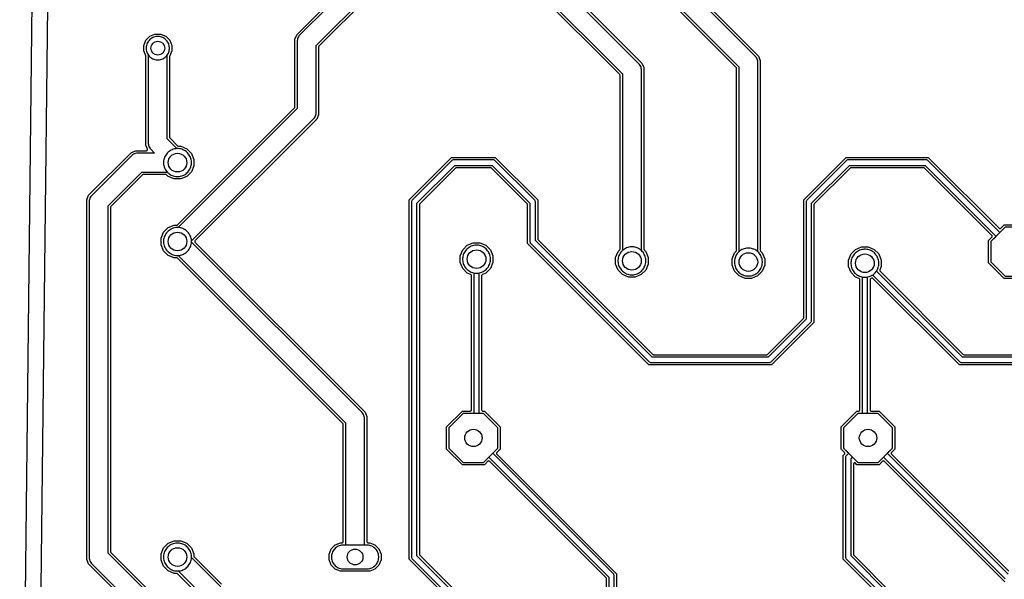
# Model space of a CAD drawing. Header units: millimetres. Extents: x 0 to 190, y 0 to 113.
# Tile 2 of 9: x 0 to 63, y 32 to 68. Entities that reach past the tile are written whole.
import ezdxf

# ---------------------------------------------------------------- set-up
doc = ezdxf.new("R2010")
doc.units = ezdxf.units.MM

msp = doc.modelspace()

# ---------------------------------------------------------------- linework, layer by layer
at = {"layer": '1_copper'}
for points in [[(9, 65.047), (9.072, 65.062), (9.143, 65.083), (9.211, 65.111), (9.276, 65.146), (9.337, 65.187), (9.394, 65.234), (9.446, 65.286), (9.493, 65.343), (9.534, 65.404), (9.569, 65.469), (9.597, 65.537), (9.618, 65.608), (9.633, 65.68), (9.64, 65.753), (9.64, 65.827), (9.633, 65.9), (9.618, 65.972), (9.597, 66.043), (9.569, 66.111), (9.534, 66.176), (9.493, 66.237), (9.446, 66.294), (9.394, 66.346), (9.337, 66.393), (9.276, 66.434), (9.211, 66.469), (9.143, 66.497), (9.072, 66.518), (9, 66.533), (8.927, 66.54), (8.853, 66.54), (8.78, 66.533), (8.708, 66.518), (8.637, 66.497), (8.569, 66.469), (8.504, 66.434), (8.443, 66.393), (8.386, 66.346), (8.334, 66.294), (8.287, 66.237), (8.246, 66.176), (8.211, 66.111), (8.183, 66.043), (8.162, 65.972), (8.147, 65.9), (8.14, 65.827), (8.14, 65.753), (8.147, 65.68), (8.162, 65.608), (8.183, 65.537), (8.211, 65.469), (8.246, 65.404), (8.287, 65.343), (8.334, 65.286), (8.386, 65.234), (8.443, 65.187), (8.504, 65.146), (8.569, 65.111), (8.637, 65.083), (8.708, 65.062), (8.78, 65.047), (8.853, 65.04), (8.927, 65.04)], [(10.278, 57.527), (10.355, 57.54), (10.431, 57.561), (10.505, 57.588), (10.576, 57.621), (10.644, 57.66), (10.708, 57.705), (10.769, 57.756), (10.824, 57.811), (10.875, 57.872), (10.92, 57.936), (10.959, 58.004), (10.992, 58.075), (11.019, 58.149), (11.04, 58.225), (11.053, 58.302), (11.06, 58.381), (11.06, 58.459), (11.053, 58.538), (11.04, 58.615), (11.019, 58.691), (10.992, 58.765), (10.959, 58.836), (10.92, 58.904), (10.875, 58.968), (10.824, 59.029), (10.769, 59.084), (10.708, 59.135), (10.644, 59.18), (10.576, 59.219), (10.505, 59.252), (10.431, 59.279), (10.355, 59.3), (10.278, 59.313), (10.199, 59.32), (10.121, 59.32), (10.042, 59.313), (9.965, 59.3), (9.889, 59.279), (9.815, 59.252), (9.744, 59.219), (9.676, 59.18), (9.612, 59.135), (9.551, 59.084), (9.496, 59.029), (9.445, 58.968), (9.4, 58.904), (9.361, 58.836), (9.328, 58.765), (9.301, 58.691), (9.28, 58.615), (9.267, 58.538), (9.26, 58.459), (9.26, 58.381), (9.267, 58.302), (9.28, 58.225), (9.301, 58.149), (9.328, 58.075), (9.361, 58.004), (9.4, 57.936), (9.445, 57.872), (9.496, 57.811), (9.551, 57.756), (9.612, 57.705), (9.676, 57.66), (9.744, 57.621), (9.815, 57.588), (9.889, 57.561), (9.965, 57.54), (10.042, 57.527), (10.121, 57.52), (10.199, 57.52)], [(10.278, 52.447), (10.355, 52.46), (10.431, 52.481), (10.505, 52.508), (10.576, 52.541), (10.644, 52.58), (10.708, 52.625), (10.769, 52.676), (10.824, 52.731), (10.875, 52.792), (10.92, 52.856), (10.959, 52.924), (10.992, 52.995), (11.019, 53.069), (11.04, 53.145), (11.053, 53.222), (11.06, 53.301), (11.06, 53.379), (11.053, 53.458), (11.04, 53.535), (11.019, 53.611), (10.992, 53.685), (10.959, 53.756), (10.92, 53.824), (10.875, 53.888), (10.824, 53.949), (10.769, 54.004), (10.708, 54.055), (10.644, 54.1), (10.576, 54.139), (10.505, 54.172), (10.431, 54.199), (10.355, 54.22), (10.278, 54.233), (10.199, 54.24), (10.121, 54.24), (10.042, 54.233), (9.965, 54.22), (9.889, 54.199), (9.815, 54.172), (9.744, 54.139), (9.676, 54.1), (9.612, 54.055), (9.551, 54.004), (9.496, 53.949), (9.445, 53.888), (9.4, 53.824), (9.361, 53.756), (9.328, 53.685), (9.301, 53.611), (9.28, 53.535), (9.267, 53.458), (9.26, 53.379), (9.26, 53.301), (9.267, 53.222), (9.28, 53.145), (9.301, 53.069), (9.328, 52.995), (9.361, 52.924), (9.4, 52.856), (9.445, 52.792), (9.496, 52.731), (9.551, 52.676), (9.612, 52.625), (9.676, 52.58), (9.744, 52.541), (9.815, 52.508), (9.889, 52.481), (9.965, 52.46), (10.042, 52.447), (10.121, 52.44), (10.199, 52.44)], [(65.668, 52.03), (65.668, 53.335), (64.745, 54.257), (63.441, 54.257), (62.518, 53.335), (62.518, 52.03), (63.441, 51.108), (64.745, 51.108)], [(29.528, 51.308), (29.606, 51.321), (29.682, 51.342), (29.755, 51.369), (29.827, 51.402), (29.895, 51.441), (29.959, 51.486), (30.019, 51.537), (30.075, 51.592), (30.125, 51.652), (30.17, 51.717), (30.21, 51.785), (30.243, 51.856), (30.27, 51.93), (30.29, 52.006), (30.304, 52.083), (30.311, 52.162), (30.311, 52.24), (30.304, 52.318), (30.29, 52.396), (30.27, 52.472), (30.243, 52.546), (30.21, 52.617), (30.17, 52.685), (30.125, 52.749), (30.075, 52.81), (30.019, 52.865), (29.959, 52.916), (29.895, 52.961), (29.827, 53), (29.755, 53.033), (29.682, 53.06), (29.606, 53.08), (29.528, 53.094), (29.45, 53.101), (29.371, 53.101), (29.293, 53.094), (29.216, 53.08), (29.14, 53.06), (29.066, 53.033), (28.995, 53), (28.927, 52.961), (28.862, 52.916), (28.802, 52.865), (28.747, 52.81), (28.696, 52.749), (28.651, 52.685), (28.612, 52.617), (28.578, 52.546), (28.552, 52.472), (28.531, 52.396), (28.518, 52.318), (28.511, 52.24), (28.511, 52.162), (28.518, 52.083), (28.531, 52.006), (28.552, 51.93), (28.578, 51.856), (28.612, 51.785), (28.651, 51.717), (28.696, 51.652), (28.747, 51.592), (28.802, 51.537), (28.862, 51.486), (28.927, 51.441), (28.995, 51.402), (29.066, 51.369), (29.14, 51.342), (29.216, 51.321), (29.293, 51.308), (29.371, 51.301), (29.45, 51.301)], [(39.528, 51.203), (39.605, 51.217), (39.681, 51.237), (39.755, 51.264), (39.826, 51.297), (39.894, 51.336), (39.959, 51.381), (40.019, 51.432), (40.074, 51.488), (40.125, 51.548), (40.17, 51.612), (40.209, 51.68), (40.242, 51.751), (40.269, 51.825), (40.29, 51.901), (40.303, 51.979), (40.31, 52.057), (40.31, 52.135), (40.303, 52.214), (40.29, 52.291), (40.269, 52.367), (40.242, 52.441), (40.209, 52.512), (40.17, 52.58), (40.125, 52.645), (40.074, 52.705), (40.019, 52.76), (39.959, 52.811), (39.894, 52.856), (39.826, 52.895), (39.755, 52.928), (39.681, 52.955), (39.605, 52.976), (39.528, 52.989), (39.449, 52.996), (39.371, 52.996), (39.293, 52.989), (39.215, 52.976), (39.139, 52.955), (39.065, 52.928), (38.994, 52.895), (38.926, 52.856), (38.862, 52.811), (38.802, 52.76), (38.746, 52.705), (38.695, 52.645), (38.65, 52.58), (38.611, 52.512), (38.578, 52.441), (38.551, 52.367), (38.531, 52.291), (38.517, 52.214), (38.51, 52.135), (38.51, 52.057), (38.517, 51.979), (38.531, 51.901), (38.551, 51.825), (38.578, 51.751), (38.611, 51.68), (38.65, 51.612), (38.695, 51.548), (38.746, 51.488), (38.802, 51.432), (38.862, 51.381), (38.926, 51.336), (38.994, 51.297), (39.065, 51.264), (39.139, 51.237), (39.215, 51.217), (39.293, 51.203), (39.371, 51.196), (39.449, 51.196)], [(47.027, 51.124), (47.105, 51.138), (47.181, 51.158), (47.254, 51.185), (47.326, 51.219), (47.394, 51.258), (47.458, 51.303), (47.518, 51.353), (47.574, 51.409), (47.624, 51.469), (47.669, 51.534), (47.709, 51.602), (47.742, 51.673), (47.769, 51.747), (47.789, 51.823), (47.803, 51.9), (47.81, 51.978), (47.81, 52.057), (47.803, 52.135), (47.789, 52.213), (47.769, 52.289), (47.742, 52.362), (47.709, 52.434), (47.669, 52.502), (47.624, 52.566), (47.574, 52.626), (47.518, 52.682), (47.458, 52.732), (47.394, 52.777), (47.326, 52.817), (47.254, 52.85), (47.181, 52.877), (47.105, 52.897), (47.027, 52.911), (46.949, 52.918), (46.87, 52.918), (46.792, 52.911), (46.715, 52.897), (46.639, 52.877), (46.565, 52.85), (46.494, 52.817), (46.426, 52.777), (46.361, 52.732), (46.301, 52.682), (46.246, 52.626), (46.195, 52.566), (46.15, 52.502), (46.111, 52.434), (46.077, 52.362), (46.051, 52.289), (46.03, 52.213), (46.017, 52.135), (46.01, 52.057), (46.01, 51.978), (46.017, 51.9), (46.03, 51.823), (46.051, 51.747), (46.077, 51.673), (46.111, 51.602), (46.15, 51.534), (46.195, 51.469), (46.246, 51.409), (46.301, 51.353), (46.361, 51.303), (46.426, 51.258), (46.494, 51.219), (46.565, 51.185), (46.639, 51.158), (46.715, 51.138), (46.792, 51.124), (46.87, 51.118), (46.949, 51.118)], [(54.527, 51.046), (54.604, 51.06), (54.68, 51.08), (54.754, 51.107), (54.825, 51.14), (54.893, 51.179), (54.958, 51.224), (55.018, 51.275), (55.073, 51.33), (55.124, 51.391), (55.169, 51.455), (55.208, 51.523), (55.242, 51.594), (55.268, 51.668), (55.289, 51.744), (55.302, 51.822), (55.309, 51.9), (55.309, 51.978), (55.302, 52.057), (55.289, 52.134), (55.268, 52.21), (55.242, 52.284), (55.208, 52.355), (55.169, 52.423), (55.124, 52.488), (55.073, 52.548), (55.018, 52.603), (54.958, 52.654), (54.893, 52.699), (54.825, 52.738), (54.754, 52.771), (54.68, 52.798), (54.604, 52.819), (54.527, 52.832), (54.449, 52.839), (54.37, 52.839), (54.292, 52.832), (54.214, 52.819), (54.138, 52.798), (54.065, 52.771), (53.993, 52.738), (53.925, 52.699), (53.861, 52.654), (53.801, 52.603), (53.745, 52.548), (53.695, 52.488), (53.65, 52.423), (53.61, 52.355), (53.577, 52.284), (53.55, 52.21), (53.53, 52.134), (53.516, 52.057), (53.509, 51.978), (53.509, 51.9), (53.516, 51.822), (53.53, 51.744), (53.55, 51.668), (53.577, 51.594), (53.61, 51.523), (53.65, 51.455), (53.695, 51.391), (53.745, 51.33), (53.801, 51.275), (53.861, 51.224), (53.925, 51.179), (53.993, 51.14), (54.065, 51.107), (54.138, 51.08), (54.214, 51.06), (54.292, 51.046), (54.37, 51.039), (54.449, 51.039)], [(30.785, 40.038), (30.785, 41.343), (29.862, 42.266), (28.558, 42.266), (27.635, 41.343), (27.635, 40.038), (28.558, 39.116), (29.862, 39.116)], [(56.185, 40.038), (56.185, 41.343), (55.262, 42.266), (53.958, 42.266), (53.035, 41.343), (53.035, 40.038), (53.958, 39.116), (55.262, 39.116)], [(10.278, 32.127), (10.355, 32.14), (10.431, 32.161), (10.505, 32.188), (10.576, 32.221), (10.644, 32.26), (10.708, 32.305), (10.769, 32.356), (10.824, 32.411), (10.875, 32.472), (10.92, 32.536), (10.959, 32.604), (10.992, 32.675), (11.019, 32.749), (11.04, 32.825), (11.053, 32.902), (11.06, 32.981), (11.06, 33.059), (11.053, 33.138), (11.04, 33.215), (11.019, 33.291), (10.992, 33.365), (10.959, 33.436), (10.92, 33.504), (10.875, 33.568), (10.824, 33.629), (10.769, 33.684), (10.708, 33.735), (10.644, 33.78), (10.576, 33.819), (10.505, 33.852), (10.431, 33.879), (10.355, 33.9), (10.278, 33.913), (10.199, 33.92), (10.121, 33.92), (10.042, 33.913), (9.965, 33.9), (9.889, 33.879), (9.815, 33.852), (9.744, 33.819), (9.676, 33.78), (9.612, 33.735), (9.551, 33.684), (9.496, 33.629), (9.445, 33.568), (9.4, 33.504), (9.361, 33.436), (9.328, 33.365), (9.301, 33.291), (9.28, 33.215), (9.267, 33.138), (9.26, 33.059), (9.26, 32.981), (9.267, 32.902), (9.28, 32.825), (9.301, 32.749), (9.328, 32.675), (9.361, 32.604), (9.4, 32.536), (9.445, 32.472), (9.496, 32.411), (9.551, 32.356), (9.612, 32.305), (9.676, 32.26), (9.744, 32.221), (9.815, 32.188), (9.889, 32.161), (9.965, 32.14), (10.042, 32.127), (10.121, 32.12), (10.199, 32.12)], [(22.464, 32.265), (22.537, 32.28), (22.609, 32.302), (22.678, 32.33), (22.744, 32.366), (22.806, 32.407), (22.864, 32.455), (22.917, 32.508), (22.965, 32.566), (23.006, 32.628), (23.042, 32.694), (23.07, 32.763), (23.092, 32.835), (23.107, 32.908), (23.114, 32.983), (23.114, 33.057), (23.107, 33.132), (23.092, 33.205), (23.07, 33.277), (23.042, 33.346), (23.006, 33.412), (22.965, 33.474), (22.917, 33.532), (22.864, 33.585), (22.806, 33.633), (22.744, 33.674), (22.678, 33.71), (22.609, 33.738), (22.537, 33.76), (22.464, 33.775), (22.389, 33.782), (20.791, 33.782), (20.716, 33.775), (20.643, 33.76), (20.571, 33.738), (20.502, 33.71), (20.436, 33.674), (20.374, 33.633), (20.316, 33.585), (20.263, 33.532), (20.215, 33.474), (20.174, 33.412), (20.138, 33.346), (20.11, 33.277), (20.088, 33.205), (20.073, 33.132), (20.066, 33.057), (20.066, 32.983), (20.073, 32.908), (20.088, 32.835), (20.11, 32.763), (20.138, 32.694), (20.174, 32.628), (20.215, 32.566), (20.263, 32.508), (20.316, 32.455), (20.374, 32.407), (20.436, 32.366), (20.502, 32.33), (20.571, 32.302), (20.643, 32.28), (20.716, 32.265), (20.791, 32.258), (22.389, 32.258)]]:
    msp.add_lwpolyline(points, close=True, dxfattribs=at)
at = {"layer": '304_copper'}
msp.add_lwpolyline([(187.38, 1.022), (187.405, 1.039), (187.421, 1.065), (187.426, 1.091), (188.672, 111.607), (188.666, 111.637), (188.649, 111.662), (188.624, 111.679), (188.595, 111.684), (2.35, 111.684), (2.32, 111.678), (2.295, 111.661), (2.279, 111.635), (2.274, 111.609), (1.028, 1.093), (1.034, 1.063), (1.051, 1.038), (1.076, 1.021), (1.105, 1.016), (187.35, 1.016)], close=True, dxfattribs=at)
for points in [[(29.62, 83.221), (47.558, 65.283), (47.674, 65.002), (47.674, 52.773), (47.68, 52.743), (47.696, 52.719), (47.802, 52.614), (47.962, 52.227), (47.962, 51.808), (47.802, 51.422), (47.506, 51.125), (47.119, 50.965), (46.7, 50.965), (46.314, 51.125), (46.018, 51.422), (45.857, 51.808), (45.857, 52.227), (46.018, 52.614), (46.123, 52.719), (46.14, 52.745), (46.145, 52.773), (46.145, 64.502), (46.139, 64.532), (46.123, 64.556), (28.893, 81.786)], [(28.934, 81.961), (46.298, 64.597), (46.298, 52.678), (46.246, 52.626), (46.195, 52.566), (46.15, 52.502), (46.111, 52.434), (46.077, 52.362), (46.051, 52.289), (46.03, 52.213), (46.017, 52.135), (46.01, 52.057), (46.01, 51.978), (46.017, 51.9), (46.03, 51.823), (46.051, 51.747), (46.077, 51.673), (46.111, 51.602), (46.15, 51.534), (46.195, 51.469), (46.246, 51.409), (46.301, 51.353), (46.361, 51.303), (46.426, 51.258), (46.494, 51.219), (46.565, 51.185), (46.639, 51.158), (46.715, 51.138), (46.792, 51.124), (46.87, 51.118), (46.949, 51.118), (47.027, 51.124), (47.105, 51.138), (47.181, 51.158), (47.254, 51.185), (47.326, 51.219), (47.394, 51.258), (47.458, 51.303), (47.518, 51.353), (47.574, 51.409), (47.624, 51.469), (47.669, 51.534), (47.709, 51.602), (47.742, 51.673), (47.769, 51.747), (47.789, 51.823), (47.803, 51.9), (47.81, 51.978), (47.81, 52.057), (47.803, 52.135), (47.789, 52.213), (47.769, 52.289), (47.742, 52.362), (47.709, 52.434), (47.669, 52.502), (47.624, 52.566), (47.574, 52.626), (47.522, 52.678), (47.522, 64.885), (47.514, 64.953), (47.499, 65.02), (47.476, 65.085), (47.446, 65.147), (47.41, 65.205), (47.367, 65.259), (29.596, 83.03)], [(28.96, 75.914), (40.058, 64.816), (40.175, 64.535), (40.175, 52.852), (40.181, 52.822), (40.197, 52.798), (40.302, 52.692), (40.463, 52.306), (40.463, 51.887), (40.302, 51.5), (40.006, 51.204), (39.619, 51.044), (39.201, 51.044), (38.814, 51.204), (38.518, 51.5), (38.358, 51.887), (38.358, 52.306), (38.518, 52.692), (38.623, 52.798), (38.64, 52.823), (38.646, 52.852), (38.646, 64.034), (38.64, 64.064), (38.623, 64.088), (27.879, 74.833)], [(27.88, 75.048), (38.798, 64.129), (38.798, 52.757), (38.746, 52.705), (38.695, 52.645), (38.65, 52.58), (38.611, 52.512), (38.578, 52.441), (38.551, 52.367), (38.531, 52.291), (38.517, 52.214), (38.51, 52.135), (38.51, 52.057), (38.517, 51.979), (38.531, 51.901), (38.551, 51.825), (38.578, 51.751), (38.611, 51.68), (38.65, 51.612), (38.695, 51.548), (38.746, 51.488), (38.802, 51.432), (38.862, 51.381), (38.926, 51.336), (38.994, 51.297), (39.065, 51.264), (39.139, 51.237), (39.215, 51.217), (39.293, 51.203), (39.371, 51.196), (39.449, 51.196), (39.528, 51.203), (39.605, 51.217), (39.681, 51.237), (39.755, 51.264), (39.826, 51.297), (39.894, 51.336), (39.959, 51.381), (40.019, 51.432), (40.074, 51.488), (40.125, 51.548), (40.17, 51.612), (40.209, 51.68), (40.242, 51.751), (40.269, 51.825), (40.29, 51.901), (40.303, 51.979), (40.31, 52.057), (40.31, 52.135), (40.303, 52.214), (40.29, 52.291), (40.269, 52.367), (40.242, 52.441), (40.209, 52.512), (40.17, 52.58), (40.125, 52.645), (40.074, 52.705), (40.022, 52.757), (40.022, 64.417), (40.014, 64.485), (39.999, 64.552), (39.976, 64.617), (39.947, 64.679), (39.91, 64.737), (39.867, 64.791), (28.745, 75.913)], [(22.427, 69.086), (19.267, 65.926), (19.25, 65.9), (19.244, 65.872), (19.244, 61.508), (19.128, 61.227), (11.295, 53.394), (11.278, 53.369), (11.273, 53.339), (11.279, 53.309), (11.295, 53.286), (22.238, 42.343), (22.354, 42.062), (22.354, 34.011), (22.36, 33.981), (22.378, 33.956), (22.403, 33.94), (22.431, 33.934), (22.534, 33.934), (22.87, 33.795), (23.127, 33.538), (23.266, 33.202), (23.266, 32.838), (23.127, 32.502), (22.87, 32.245), (22.534, 32.106), (20.646, 32.106), (20.31, 32.245), (20.053, 32.502), (19.914, 32.838), (19.914, 33.202), (20.053, 33.538), (20.31, 33.795), (20.646, 33.934), (20.749, 33.934), (20.779, 33.94), (20.804, 33.958), (20.82, 33.983), (20.826, 34.011), (20.826, 41.562), (20.82, 41.592), (20.803, 41.616), (10.154, 52.265), (10.128, 52.282), (10.1, 52.288), (9.951, 52.288), (9.564, 52.448), (9.268, 52.744), (9.108, 53.131), (9.108, 53.549), (9.268, 53.936), (9.564, 54.232), (9.951, 54.392), (10.1, 54.392), (10.13, 54.398), (10.154, 54.415), (17.693, 61.954), (17.71, 61.98), (17.716, 62.008), (17.716, 66.372), (17.832, 66.653), (21.7, 70.521)], [(21.724, 70.33), (18.023, 66.628), (17.98, 66.575), (17.944, 66.517), (17.914, 66.455), (17.891, 66.39), (17.876, 66.323), (17.868, 66.254), (17.868, 61.914), (10.194, 54.24), (10.121, 54.24), (10.042, 54.233), (9.965, 54.22), (9.889, 54.199), (9.815, 54.172), (9.744, 54.139), (9.676, 54.1), (9.612, 54.055), (9.551, 54.004), (9.496, 53.949), (9.445, 53.888), (9.4, 53.824), (9.361, 53.756), (9.328, 53.685), (9.301, 53.611), (9.28, 53.535), (9.267, 53.458), (9.26, 53.379), (9.26, 53.301), (9.267, 53.222), (9.28, 53.145), (9.301, 53.069), (9.328, 52.995), (9.361, 52.924), (9.4, 52.856), (9.445, 52.792), (9.496, 52.731), (9.551, 52.676), (9.612, 52.625), (9.676, 52.58), (9.744, 52.541), (9.815, 52.508), (9.889, 52.481), (9.965, 52.46), (10.042, 52.447), (10.121, 52.44), (10.194, 52.44), (20.978, 41.657), (20.978, 33.782), (20.791, 33.782), (20.716, 33.775), (20.643, 33.76), (20.571, 33.738), (20.502, 33.71), (20.436, 33.674), (20.374, 33.633), (20.316, 33.585), (20.263, 33.532), (20.215, 33.474), (20.174, 33.412), (20.138, 33.346), (20.11, 33.277), (20.088, 33.205), (20.073, 33.132), (20.066, 33.057), (20.066, 32.983), (20.073, 32.908), (20.088, 32.835), (20.11, 32.763), (20.138, 32.694), (20.174, 32.628), (20.215, 32.566), (20.263, 32.508), (20.316, 32.455), (20.374, 32.407), (20.436, 32.366), (20.502, 32.33), (20.571, 32.302), (20.643, 32.28), (20.716, 32.265), (20.791, 32.258), (22.389, 32.258), (22.464, 32.265), (22.537, 32.28), (22.609, 32.302), (22.678, 32.33), (22.744, 32.366), (22.806, 32.407), (22.864, 32.455), (22.917, 32.508), (22.965, 32.566), (23.006, 32.628), (23.042, 32.694), (23.07, 32.763), (23.092, 32.835), (23.107, 32.908), (23.114, 32.983), (23.114, 33.057), (23.107, 33.132), (23.092, 33.205), (23.07, 33.277), (23.042, 33.346), (23.006, 33.412), (22.965, 33.474), (22.917, 33.532), (22.864, 33.585), (22.806, 33.633), (22.744, 33.674), (22.678, 33.71), (22.609, 33.738), (22.537, 33.76), (22.464, 33.775), (22.389, 33.782), (22.202, 33.782), (22.202, 41.944), (22.194, 42.013), (22.179, 42.08), (22.156, 42.145), (22.126, 42.207), (22.09, 42.265), (22.047, 42.318), (11.06, 53.306), (11.06, 53.375), (18.937, 61.252), (18.98, 61.305), (19.016, 61.363), (19.046, 61.425), (19.069, 61.49), (19.084, 61.557), (19.092, 61.626), (19.092, 65.966), (22.386, 69.261)], [(9.085, 27.934), (4.432, 32.587), (4.316, 32.868), (4.316, 56.032), (4.432, 56.313), (7.187, 59.068), (7.468, 59.184), (8.158, 59.184), (8.188, 59.19), (8.213, 59.208), (8.229, 59.233), (8.234, 59.263), (8.228, 59.29), (8.126, 59.538), (8.126, 65.262), (8.12, 65.291), (7.988, 65.611), (7.988, 65.969), (8.125, 66.301), (8.379, 66.555), (8.71, 66.692), (9.069, 66.692), (9.401, 66.555), (9.655, 66.301), (9.792, 65.969), (9.792, 65.611), (9.66, 65.291), (9.654, 65.262), (9.654, 60.038), (9.66, 60.008), (9.677, 59.984), (10.166, 59.495), (10.192, 59.478), (10.22, 59.472), (10.369, 59.472), (10.756, 59.312), (11.052, 59.016), (11.212, 58.629), (11.212, 58.211), (11.052, 57.824), (10.756, 57.528), (10.369, 57.368), (9.951, 57.368), (9.564, 57.528), (9.458, 57.633), (9.433, 57.65), (9.405, 57.656), (7.968, 57.656), (7.938, 57.65), (7.914, 57.633), (5.867, 55.586), (5.85, 55.56), (5.844, 55.532), (5.844, 33.368), (5.85, 33.338), (5.867, 33.314), (10.166, 29.015)], [(10.126, 28.84), (5.692, 33.273), (5.692, 55.627), (7.873, 57.808), (9.499, 57.808), (9.551, 57.756), (9.612, 57.705), (9.676, 57.66), (9.744, 57.621), (9.815, 57.588), (9.889, 57.561), (9.965, 57.54), (10.042, 57.527), (10.121, 57.52), (10.199, 57.52), (10.278, 57.527), (10.355, 57.54), (10.431, 57.561), (10.505, 57.588), (10.576, 57.621), (10.644, 57.66), (10.708, 57.705), (10.769, 57.756), (10.824, 57.811), (10.875, 57.872), (10.92, 57.936), (10.959, 58.004), (10.992, 58.075), (11.019, 58.149), (11.04, 58.225), (11.053, 58.302), (11.06, 58.381), (11.06, 58.459), (11.053, 58.538), (11.04, 58.615), (11.019, 58.691), (10.992, 58.765), (10.959, 58.836), (10.92, 58.904), (10.875, 58.968), (10.824, 59.029), (10.769, 59.084), (10.708, 59.135), (10.644, 59.18), (10.576, 59.219), (10.505, 59.252), (10.431, 59.279), (10.355, 59.3), (10.278, 59.313), (10.199, 59.32), (10.126, 59.32), (9.502, 59.944), (9.502, 65.356), (9.534, 65.404), (9.569, 65.469), (9.597, 65.537), (9.618, 65.608), (9.633, 65.68), (9.64, 65.753), (9.64, 65.827), (9.633, 65.9), (9.618, 65.972), (9.597, 66.043), (9.569, 66.111), (9.534, 66.176), (9.493, 66.237), (9.446, 66.294), (9.394, 66.346), (9.337, 66.393), (9.276, 66.434), (9.211, 66.469), (9.143, 66.497), (9.072, 66.518), (9, 66.533), (8.927, 66.54), (8.853, 66.54), (8.78, 66.533), (8.708, 66.518), (8.637, 66.497), (8.569, 66.469), (8.504, 66.434), (8.443, 66.393), (8.386, 66.346), (8.334, 66.294), (8.287, 66.237), (8.246, 66.176), (8.211, 66.111), (8.183, 66.043), (8.162, 65.972), (8.147, 65.9), (8.14, 65.827), (8.14, 65.753), (8.147, 65.68), (8.162, 65.608), (8.183, 65.537), (8.211, 65.469), (8.246, 65.404), (8.278, 65.356), (8.278, 59.656), (8.286, 59.587), (8.301, 59.52), (8.324, 59.455), (8.354, 59.393), (8.39, 59.335), (8.433, 59.282), (8.683, 59.032), (7.586, 59.032), (7.517, 59.024), (7.45, 59.009), (7.385, 58.986), (7.323, 58.956), (7.265, 58.92), (7.212, 58.877), (4.623, 56.288), (4.58, 56.235), (4.544, 56.177), (4.514, 56.115), (4.491, 56.05), (4.476, 55.983), (4.468, 55.914), (4.468, 32.986), (4.476, 32.917), (4.491, 32.85), (4.514, 32.785), (4.544, 32.723), (4.58, 32.665), (4.623, 32.612), (9.26, 27.975)], [(37.177, 20.779), (25.071, 32.884), (25.071, 56.016), (27.804, 58.749), (30.616, 58.749), (33.349, 56.016), (33.349, 53.508), (33.355, 53.478), (33.371, 53.454), (40.754, 46.071), (40.779, 46.054), (40.808, 46.049), (48.092, 46.049), (48.122, 46.055), (48.146, 46.071), (50.449, 48.374), (50.466, 48.399), (50.471, 48.428), (50.471, 56.016), (53.204, 58.749), (58.492, 58.749), (58.706, 58.534), (63.05, 54.19), (63.076, 54.173), (63.105, 54.168), (63.135, 54.174), (63.158, 54.19), (63.378, 54.41), (64.809, 54.41)], [(63.441, 54.257), (63.104, 53.921), (58.468, 58.557), (58.439, 58.576), (58.407, 58.589), (58.373, 58.596), (53.323, 58.596), (53.289, 58.589), (53.257, 58.576), (53.228, 58.557), (50.663, 55.992), (50.644, 55.963), (50.631, 55.931), (50.624, 55.897), (50.624, 48.333), (48.187, 45.896), (40.713, 45.896), (33.196, 53.413), (33.196, 55.897), (33.189, 55.931), (33.176, 55.963), (33.157, 55.992), (30.592, 58.557), (30.563, 58.576), (30.531, 58.589), (30.497, 58.596), (27.923, 58.596), (27.889, 58.589), (27.857, 58.576), (27.828, 58.557), (25.263, 55.992), (25.244, 55.963), (25.231, 55.931), (25.224, 55.897), (25.224, 33.003), (25.231, 32.969), (25.244, 32.937), (25.263, 32.908), (25.288, 32.883), (37.508, 20.662)], [(37.758, 20.912), (25.576, 33.093), (25.576, 55.807), (28.013, 58.244), (30.407, 58.244), (32.844, 55.807), (32.844, 53.323), (32.851, 53.289), (32.864, 53.257), (32.883, 53.228), (40.528, 45.583), (40.557, 45.564), (40.589, 45.551), (40.623, 45.544), (48.277, 45.544), (48.311, 45.551), (48.343, 45.564), (48.372, 45.583), (50.937, 48.148), (50.956, 48.177), (50.969, 48.209), (50.976, 48.243), (50.976, 55.807), (53.413, 58.244), (58.283, 58.244), (62.855, 53.671), (62.518, 53.335), (62.518, 52.03), (63.441, 51.108)], [(64.809, 50.955), (63.378, 50.955), (62.366, 51.967), (62.366, 53.398), (62.586, 53.617), (62.602, 53.643), (62.608, 53.673), (62.601, 53.702), (62.586, 53.725), (58.242, 58.069), (58.216, 58.086), (58.188, 58.091), (53.508, 58.091), (53.478, 58.085), (53.454, 58.069), (51.151, 55.766), (51.134, 55.741), (51.129, 55.712), (51.129, 48.124), (48.396, 45.391), (40.504, 45.391), (32.691, 53.204), (32.691, 55.712), (32.685, 55.742), (32.669, 55.766), (30.366, 58.069), (30.341, 58.086), (30.312, 58.091), (28.108, 58.091), (28.078, 58.085), (28.054, 58.069), (25.751, 55.766), (25.734, 55.741), (25.729, 55.712), (25.729, 33.188), (25.735, 33.158), (25.751, 33.134), (37.73, 21.155)], [(37.771, 23.712), (37.771, 31.633), (37.765, 31.663), (37.749, 31.687), (30.253, 39.183), (30.228, 39.2), (30.198, 39.206), (30.168, 39.199), (30.145, 39.183), (29.925, 38.964), (28.495, 38.964), (27.483, 39.975), (27.483, 41.406), (28.495, 42.418), (29.006, 42.418), (29.036, 42.424), (29.061, 42.441), (29.077, 42.467), (29.082, 42.494), (29.082, 51.147), (29.076, 51.177), (29.059, 51.202), (29.035, 51.217), (28.815, 51.309), (28.519, 51.605), (28.358, 51.992), (28.358, 52.41), (28.519, 52.797), (28.815, 53.093), (29.201, 53.253), (29.62, 53.253), (30.007, 53.093), (30.303, 52.797), (30.463, 52.41), (30.463, 51.992), (30.303, 51.605), (30.007, 51.309), (29.786, 51.217), (29.761, 51.2), (29.745, 51.175), (29.739, 51.147), (29.739, 42.494), (29.745, 42.464), (29.762, 42.439), (29.788, 42.423), (29.815, 42.418), (29.925, 42.418), (30.937, 41.406), (30.937, 39.975), (30.718, 39.756), (30.701, 39.73), (30.695, 39.701), (30.702, 39.671), (30.718, 39.648), (38.214, 32.152), (38.429, 31.937), (38.429, 23.712)], [(38.276, 23.52), (38.276, 31.818), (38.269, 31.852), (38.256, 31.884), (38.237, 31.913), (30.448, 39.702), (30.785, 40.038), (30.785, 41.343), (29.862, 42.266), (29.587, 42.266), (29.587, 51.318), (29.606, 51.321), (29.682, 51.342), (29.755, 51.369), (29.827, 51.402), (29.895, 51.441), (29.959, 51.486), (30.019, 51.537), (30.075, 51.592), (30.125, 51.652), (30.17, 51.717), (30.21, 51.785), (30.243, 51.856), (30.27, 51.93), (30.29, 52.006), (30.304, 52.083), (30.311, 52.162), (30.311, 52.24), (30.304, 52.318), (30.29, 52.396), (30.27, 52.472), (30.243, 52.546), (30.21, 52.617), (30.17, 52.685), (30.125, 52.749), (30.075, 52.81), (30.019, 52.865), (29.959, 52.916), (29.895, 52.961), (29.827, 53), (29.755, 53.033), (29.682, 53.06), (29.606, 53.08), (29.528, 53.094), (29.45, 53.101), (29.371, 53.101), (29.293, 53.094), (29.216, 53.08), (29.14, 53.06), (29.066, 53.033), (28.995, 53), (28.927, 52.961), (28.862, 52.916), (28.802, 52.865), (28.747, 52.81), (28.696, 52.749), (28.651, 52.685), (28.612, 52.617), (28.578, 52.546), (28.552, 52.472), (28.531, 52.396), (28.518, 52.318), (28.511, 52.24), (28.511, 52.162), (28.518, 52.083), (28.531, 52.006), (28.552, 51.93), (28.578, 51.856), (28.612, 51.785), (28.651, 51.717), (28.696, 51.652), (28.747, 51.592), (28.802, 51.537), (28.862, 51.486), (28.927, 51.441), (28.995, 51.402), (29.066, 51.369), (29.14, 51.342), (29.216, 51.321), (29.234, 51.318), (29.234, 42.266), (28.558, 42.266), (27.635, 41.343), (27.635, 40.038), (28.558, 39.116), (29.862, 39.116), (30.199, 39.453), (37.924, 31.728), (37.924, 23.52)], [(55.529, 30.366), (53.011, 32.884), (53.011, 39.557), (53.102, 39.648), (53.119, 39.673), (53.125, 39.703), (53.118, 39.733), (53.102, 39.756), (52.883, 39.975), (52.883, 41.406), (53.895, 42.418), (54.005, 42.418), (54.034, 42.424), (54.059, 42.441), (54.076, 42.467), (54.081, 42.494), (54.081, 50.885), (54.075, 50.915), (54.058, 50.94), (54.034, 50.956), (53.813, 51.047), (53.517, 51.343), (53.357, 51.73), (53.357, 52.148), (53.517, 52.535), (53.813, 52.831), (54.2, 52.992), (54.619, 52.992), (55.005, 52.831), (55.301, 52.535), (55.462, 52.148), (55.462, 51.73), (55.37, 51.509), (55.365, 51.479), (55.371, 51.45), (55.387, 51.426), (60.742, 46.071), (60.767, 46.054), (60.796, 46.049), (73.492, 46.049)], [(73.587, 45.896), (60.701, 45.896), (55.158, 51.439), (55.169, 51.455), (55.208, 51.523), (55.242, 51.594), (55.268, 51.668), (55.289, 51.744), (55.302, 51.822), (55.309, 51.9), (55.309, 51.978), (55.302, 52.057), (55.289, 52.134), (55.268, 52.21), (55.242, 52.284), (55.208, 52.355), (55.169, 52.423), (55.124, 52.488), (55.073, 52.548), (55.018, 52.603), (54.958, 52.654), (54.893, 52.699), (54.825, 52.738), (54.754, 52.771), (54.68, 52.798), (54.604, 52.819), (54.527, 52.832), (54.449, 52.839), (54.37, 52.839), (54.292, 52.832), (54.214, 52.819), (54.138, 52.798), (54.065, 52.771), (53.993, 52.738), (53.925, 52.699), (53.861, 52.654), (53.801, 52.603), (53.745, 52.548), (53.695, 52.488), (53.65, 52.423), (53.61, 52.355), (53.577, 52.284), (53.55, 52.21), (53.53, 52.134), (53.516, 52.057), (53.509, 51.978), (53.509, 51.9), (53.516, 51.822), (53.53, 51.744), (53.55, 51.668), (53.577, 51.594), (53.61, 51.523), (53.65, 51.455), (53.695, 51.391), (53.745, 51.33), (53.801, 51.275), (53.861, 51.224), (53.925, 51.179), (53.993, 51.14), (54.065, 51.107), (54.138, 51.08), (54.214, 51.06), (54.233, 51.056), (54.233, 42.266), (53.958, 42.266), (53.035, 41.343), (53.035, 40.038), (53.372, 39.702), (53.203, 39.533), (53.184, 39.504), (53.171, 39.472), (53.164, 39.438), (53.164, 33.003), (53.171, 32.969), (53.184, 32.937), (53.203, 32.908), (55.704, 30.407)], [(63.624, 31.926), (55.848, 39.702), (56.185, 40.038), (56.185, 41.343), (55.262, 42.266), (54.586, 42.266), (54.586, 51.056), (54.604, 51.06), (54.68, 51.08), (54.754, 51.107), (54.825, 51.14), (54.893, 51.179), (54.909, 51.19), (60.516, 45.583), (60.545, 45.564), (60.577, 45.551), (60.611, 45.544), (73.677, 45.544)], [(73.796, 45.391), (60.492, 45.391), (54.922, 50.962), (54.897, 50.978), (54.867, 50.984), (54.839, 50.978), (54.785, 50.956), (54.76, 50.939), (54.743, 50.913), (54.738, 50.885), (54.738, 42.494), (54.744, 42.464), (54.761, 42.439), (54.787, 42.423), (54.814, 42.418), (55.325, 42.418), (56.337, 41.406), (56.337, 39.975), (56.118, 39.756), (56.101, 39.73), (56.095, 39.701), (56.102, 39.671), (56.118, 39.648), (63.665, 32.101)], [(56.017, 30.592), (53.516, 33.093), (53.516, 39.348), (53.621, 39.453), (53.958, 39.116), (55.262, 39.116), (55.599, 39.453), (63.438, 31.613)], [(63.415, 31.421), (55.653, 39.183), (55.628, 39.2), (55.598, 39.206), (55.568, 39.199), (55.545, 39.183), (55.325, 38.964), (53.895, 38.964), (53.799, 39.059), (53.773, 39.076), (53.744, 39.082), (53.714, 39.075), (53.689, 39.058), (53.673, 39.032), (53.669, 39.006), (53.669, 33.188), (53.675, 33.158), (53.691, 33.134), (56.209, 30.616)], [(12.267, 29.832), (10.154, 31.945), (10.128, 31.962), (10.1, 31.968), (9.951, 31.968), (9.564, 32.128), (9.268, 32.424), (9.108, 32.811), (9.108, 33.229), (9.268, 33.616), (9.564, 33.912), (9.951, 34.072), (10.369, 34.072), (10.756, 33.912), (11.052, 33.616), (11.212, 33.229), (11.212, 33.08), (11.218, 33.05), (11.235, 33.026), (12.994, 31.267)], [(12.954, 31.092), (11.06, 32.986), (11.06, 33.059), (11.053, 33.138), (11.04, 33.215), (11.019, 33.291), (10.992, 33.365), (10.959, 33.436), (10.92, 33.504), (10.875, 33.568), (10.824, 33.629), (10.769, 33.684), (10.708, 33.735), (10.644, 33.78), (10.576, 33.819), (10.505, 33.852), (10.431, 33.879), (10.355, 33.9), (10.278, 33.913), (10.199, 33.92), (10.121, 33.92), (10.042, 33.913), (9.965, 33.9), (9.889, 33.879), (9.815, 33.852), (9.744, 33.819), (9.676, 33.78), (9.612, 33.735), (9.551, 33.684), (9.496, 33.629), (9.445, 33.568), (9.4, 33.504), (9.361, 33.436), (9.328, 33.365), (9.301, 33.291), (9.28, 33.215), (9.267, 33.138), (9.26, 33.059), (9.26, 32.981), (9.267, 32.902), (9.28, 32.825), (9.301, 32.749), (9.328, 32.675), (9.361, 32.604), (9.4, 32.536), (9.445, 32.472), (9.496, 32.411), (9.551, 32.356), (9.612, 32.305), (9.676, 32.26), (9.744, 32.221), (9.815, 32.188), (9.889, 32.161), (9.965, 32.14), (10.042, 32.127), (10.121, 32.12), (10.194, 32.12), (12.292, 30.023)]]:
    msp.add_lwpolyline(points, dxfattribs=at)
at = {"layer": 'drills_PTH'}
for centre, radius in [((8.89, 65.79), 0.45), ((10.16, 58.42), 0.6), ((10.16, 53.34), 0.6), ((29.411, 52.201), 0.6), ((39.41, 52.096), 0.6), ((46.91, 52.018), 0.6), ((54.409, 51.939), 0.6), ((29.21, 40.691), 0.559), ((54.61, 40.691), 0.559), ((10.16, 33.02), 0.6), ((21.59, 33.02), 0.508)]:
    msp.add_circle(centre, radius, dxfattribs=at)
at = {"layer": 'outline'}
msp.add_lwpolyline([(0, 0), (188.43, 0), (189.7, 112.7), (1.27, 112.7), (0, 0)], close=True, dxfattribs=at)

doc.saveas('drawing.dxf')
